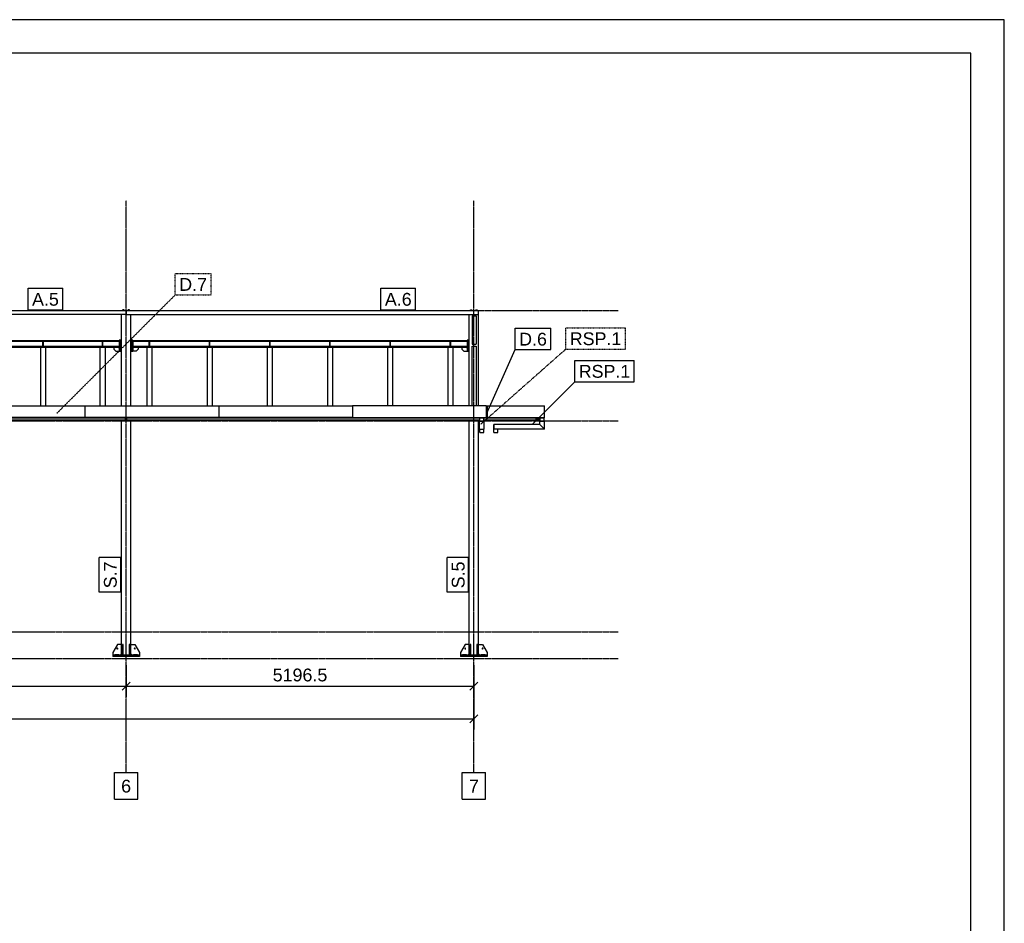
# Model space of a CAD drawing. Header units: millimetres. Extents: x 0 to 75000, y 0 to 29700.
# Tile 30 of 30: x 60290 to 75000, y 16206 to 29700. Entities that reach past the tile are written whole.
import ezdxf

# ---------------------------------------------------------------- set-up
doc = ezdxf.new("R2010")
doc.units = ezdxf.units.MM
doc.linetypes.add('DXK_LINE_DOT2', pattern=[3.9198, 1.9599, -1.9599])
doc.linetypes.add('DXK_LINE_DOT3', pattern=[5.9187, 2.979, -0.9799, 0.9799, -0.9799])
for name, color, linetype in [('TS_FORMATKA', 7, 'Continuous'), ('TS_INNE_OBIEKTY', 7, 'Continuous'), ('TS_LINIE_WIDOCZNE', 7, 'Continuous'), ('TS_OPISY', 7, 'Continuous'), ('TS_OPISY_LINIE', 7, 'Continuous'), ('TS_OPISY_RAMKA', 7, 'Continuous'), ('TS_WYMIARY', 7, 'Continuous'), ('TS_WYMIARY_TEKST', 7, 'Continuous')]:
    doc.layers.add(name, color=color, linetype=linetype)
doc.styles.add('Arial', font='ARIAL.TTF', dxfattribs={"height": 0.2})

# ---------------------------------------------------------------- blocks, each defined once
blk = doc.blocks.new('Unknown-305655500-1289')
at = {"layer": 'TS_FORMATKA', "color": 7, "linetype": 'Continuous'}
for p, q in [((75000, 29700), (0, 29700)), ((75000, 29700), (74500, 29700)), ((75000, 0), (75000, 29700)), ((74500, 29200), (500, 29200)), ((74500, 500), (74500, 29200))]:
    blk.add_line(p, q, dxfattribs=at)
blk = doc.blocks.new('Part-305655500-3039 - 2634')
at = {"layer": 'TS_LINIE_WIDOCZNE', "color": 1, "linetype": 'Continuous'}
for p, q in [((66974, 24906), (61982, 24906)), ((61982, 24898), (61982, 24906)), ((61982, 24898), (66974, 24898)), ((66974, 24898), (66974, 24906)), ((66974, 24818), (61982, 24818)), ((61982, 24810), (61982, 24818)), ((61982, 24810), (66974, 24810)), ((66974, 24810), (66974, 24818))]:
    blk.add_line(p, q, dxfattribs=at)
blk = doc.blocks.new('Part-305655500-3037 - 2634')
at = {"layer": 'TS_LINIE_WIDOCZNE', "color": 1, "linetype": 'Continuous'}
for p, q in [((61888, 23724), (61888, 23757)), ((61888, 23724), (67166, 23724)), ((67226, 23724), (68006, 23724)), ((67263, 23824), (67263, 23824)), ((67266, 23824), (67270, 23824)), ((68006, 23724), (68006, 23757))]:
    blk.add_line(p, q, dxfattribs=at)
blk = doc.blocks.new('Part-305655500-3055 - 2634')
at = {"layer": 'TS_LINIE_WIDOCZNE', "color": 1, "linetype": 'Continuous'}
for p, q in [((61880, 23724), (61880, 23757)), ((61888, 23724), (61880, 23724)), ((61888, 23757), (61888, 23724))]:
    blk.add_line(p, q, dxfattribs=at)
blk = doc.blocks.new('Part-305655500-3474 - 2634')
at = {"layer": 'TS_LINIE_WIDOCZNE', "color": 1, "linetype": 'Continuous'}
for p, q in [((68131, 23760), (68131, 23935)), ((68130, 23758), (68128, 23757)), ((68128, 23757), (68128, 23757)), ((68131, 23760), (68130, 23758))]:
    blk.add_line(p, q, dxfattribs=at)
blk = doc.blocks.new('Part-305655500-3582 - 2634')
at = {"layer": 'TS_LINIE_WIDOCZNE', "color": 1, "linetype": 'Continuous'}
for p, q in [((64931, 24897), (64925, 24897)), ((64925, 24819), (64925, 24897)), ((64931, 24819), (64931, 24897)), ((64931, 24819), (64925, 24819))]:
    blk.add_line(p, q, dxfattribs=at)
blk = doc.blocks.new('Part-305655500-2820 - 2634')
at = {"layer": 'TS_LINIE_WIDOCZNE', "color": 1, "linetype": 'Continuous'}
for p, q in [((67146, 20229), (67146, 20369)), ((67146, 20369), (67206, 20369)), ((67206, 20369), (67276, 20249)), ((67166, 20209), (67146, 20229)), ((67276, 20249), (67276, 20209))]:
    blk.add_line(p, q, dxfattribs=at)
blk = doc.blocks.new('Part-305655500-2816 - 2634')
at = {"layer": 'TS_LINIE_WIDOCZNE', "color": 1, "linetype": 'Continuous'}
for p, q in [((67032, 20369), (67020, 20369)), ((67020, 20369), (67020, 20209)), ((67032, 20209), (67032, 20369)), ((67020, 20249), (67032, 20249))]:
    blk.add_line(p, q, dxfattribs=at)
blk = doc.blocks.new('Part-305655500-3391 - 2634')
at = {"layer": 'TS_LINIE_WIDOCZNE', "color": 1, "linetype": 'Continuous'}
for p, q in [((68006, 23757), (68006, 23724)), ((68006, 23724), (68056, 23724)), ((68009, 23727), (68009, 23757)), ((68053, 23727), (68009, 23727)), ((68053, 23727), (68053, 23757)), ((68056, 23724), (68056, 23757))]:
    blk.add_line(p, q, dxfattribs=at)
blk = doc.blocks.new('Part-305655500-3940 - 2634')
at = {"layer": 'TS_LINIE_WIDOCZNE', "color": 1, "linetype": 'Continuous'}
for p, q in [((64676, 23718), (64676, 23724)), ((64846, 23718), (64676, 23718)), ((64846, 23724), (64846, 23718))]:
    blk.add_line(p, q, dxfattribs=at)
blk = doc.blocks.new('Bolt-305655500-2832 - 2634')
at = {"layer": 'TS_INNE_OBIEKTY', "color": 1, "linetype": 'Continuous'}
for start, end in [(90, 270), (90, 270), (270, 90), (270, 90)]:
    blk.add_arc((67206, 20309), 7, start, end, dxfattribs=at)
blk = doc.blocks.new('Part-305655500-3948 - 2634')
at = {"layer": 'TS_LINIE_WIDOCZNE', "color": 1, "linetype": 'Continuous'}
for p, q in [((62336, 23718), (62336, 23724)), ((62506, 23718), (62336, 23718)), ((62506, 23724), (62506, 23718))]:
    blk.add_line(p, q, dxfattribs=at)
blk = doc.blocks.new('Part-305655500-2754 - 2634')
at = {"layer": 'TS_LINIE_WIDOCZNE', "color": 1, "linetype": 'Continuous'}
for p, q in [((61810, 24916), (61810, 25299)), ((61950, 24916), (61950, 25299)), ((61810, 23935), (61810, 24744)), ((61950, 23935), (61950, 24744)), ((61810, 20209), (61810, 23714)), ((61950, 20209), (61950, 23714))]:
    blk.add_line(p, q, dxfattribs=at)
blk = doc.blocks.new('Part-305655500-2756 - 2634')
at = {"layer": 'TS_LINIE_WIDOCZNE', "color": 1, "linetype": 'Continuous'}
for p, q in [((62080, 20209), (61680, 20209)), ((61680, 20209), (61680, 20189)), ((62080, 20189), (61680, 20189)), ((62080, 20209), (62080, 20189))]:
    blk.add_line(p, q, dxfattribs=at)
blk = doc.blocks.new('Part-305655500-2757 - 2634')
at = {"layer": 'TS_LINIE_WIDOCZNE', "color": 1, "linetype": 'Continuous'}
for p, q in [((61936, 20369), (61924, 20369)), ((61924, 20369), (61924, 20209)), ((61936, 20209), (61936, 20369)), ((61924, 20249), (61936, 20249))]:
    blk.add_line(p, q, dxfattribs=at)
blk = doc.blocks.new('Part-305655500-2758 - 2634')
at = {"layer": 'TS_LINIE_WIDOCZNE', "color": 1, "linetype": 'Continuous'}
for p, q in [((61836, 20369), (61824, 20369)), ((61824, 20369), (61824, 20209)), ((61836, 20209), (61836, 20369)), ((61824, 20249), (61836, 20249))]:
    blk.add_line(p, q, dxfattribs=at)
blk = doc.blocks.new('Part-305655500-3924 - 2634')
at = {"layer": 'TS_LINIE_WIDOCZNE', "color": 1, "linetype": 'Continuous'}
for p, q in [((67048, 24823), (67108, 24823)), ((67048, 23935), (67048, 24823)), ((67108, 24823), (67108, 23935))]:
    blk.add_line(p, q, dxfattribs=at)
blk = doc.blocks.new('Part-305655500-2762 - 2634')
at = {"layer": 'TS_LINIE_WIDOCZNE', "color": 1, "linetype": 'Continuous'}
for p, q in [((61950, 20229), (61950, 20369)), ((61950, 20369), (62010, 20369)), ((62010, 20369), (62080, 20249)), ((61970, 20209), (61950, 20229)), ((62080, 20249), (62080, 20209))]:
    blk.add_line(p, q, dxfattribs=at)
blk = doc.blocks.new('Part-305655500-2892 - 2634')
at = {"layer": 'TS_LINIE_WIDOCZNE', "color": 1, "linetype": 'Continuous'}
for p, q in [((61778, 24906), (56840, 24906)), ((56840, 24898), (56840, 24906)), ((56840, 24898), (61778, 24898)), ((61778, 24898), (61778, 24906)), ((61778, 24818), (56840, 24818)), ((56840, 24810), (56840, 24818)), ((56840, 24810), (61778, 24810)), ((61778, 24810), (61778, 24818))]:
    blk.add_line(p, q, dxfattribs=at)
blk = doc.blocks.new('Part-305655500-2763 - 2634')
at = {"layer": 'TS_LINIE_WIDOCZNE', "color": 1, "linetype": 'Continuous'}
for p, q in [((61750, 20369), (61680, 20249)), ((61810, 20369), (61750, 20369)), ((61810, 20229), (61810, 20369)), ((61680, 20249), (61680, 20209)), ((61790, 20209), (61810, 20229))]:
    blk.add_line(p, q, dxfattribs=at)
blk = doc.blocks.new('Part-305655500-2765 - 2634')
at = {"layer": 'TS_LINIE_WIDOCZNE', "color": 1, "linetype": 'Continuous'}
for p, q in [((61990, 20221), (62050, 20221)), ((61990, 20209), (61990, 20221)), ((62050, 20221), (62050, 20209))]:
    blk.add_line(p, q, dxfattribs=at)
blk = doc.blocks.new('Part-305655500-3932 - 2634')
at = {"layer": 'TS_LINIE_WIDOCZNE', "color": 1, "linetype": 'Continuous'}
for p, q in [((67011, 23724), (67011, 23718)), ((67011, 23718), (67166, 23718))]:
    blk.add_line(p, q, dxfattribs=at)
blk = doc.blocks.new('Part-305655500-2767 - 2634')
at = {"layer": 'TS_LINIE_WIDOCZNE', "color": 1, "linetype": 'Continuous'}
for p, q in [((61710, 20221), (61770, 20221)), ((61710, 20209), (61710, 20221)), ((61770, 20221), (61770, 20209))]:
    blk.add_line(p, q, dxfattribs=at)
blk = doc.blocks.new('Part-305655500-2890 - 2634')
at = {"layer": 'TS_LINIE_WIDOCZNE', "color": 1, "linetype": 'Continuous'}
for p, q in [((56746, 23757), (56746, 23724)), ((56746, 23724), (61872, 23724)), ((61872, 23724), (61872, 23757))]:
    blk.add_line(p, q, dxfattribs=at)
blk = doc.blocks.new('Bolt-305655500-2774 - 2634')
at = {"layer": 'TS_INNE_OBIEKTY', "color": 1, "linetype": 'Continuous'}
for start, end in [(90, 270), (90, 270), (270, 90), (270, 90)]:
    blk.add_arc((62010, 20309), 7, start, end, dxfattribs=at)
blk = doc.blocks.new('Bolt-305655500-2777 - 2634')
at = {"layer": 'TS_INNE_OBIEKTY', "color": 1, "linetype": 'Continuous'}
for start, end in [(108, 288), (108, 288), (288, 108), (288, 108)]:
    blk.add_arc((61750, 20309), 7, start, end, dxfattribs=at)
blk = doc.blocks.new('Part-305655500-3721 - 2634')
at = {"layer": 'TS_LINIE_WIDOCZNE', "color": 1, "linetype": 'Continuous'}
for p, q in [((61875, 25355), (61885, 25355)), ((61875, 25349), (61885, 25349))]:
    blk.add_line(p, q, dxfattribs=at)
blk = doc.blocks.new('Part-305655500-2846 - 2634')
at = {"layer": 'TS_LINIE_WIDOCZNE', "color": 1, "linetype": 'Continuous'}
for p, q in [((61885, 25299), (61885, 25359)), ((61885, 25359), (67146, 25359)), ((67146, 25299), (67146, 25359)), ((61885, 25299), (67146, 25299))]:
    blk.add_line(p, q, dxfattribs=at)
blk = doc.blocks.new('GridLine-305655500-4116 - 2634')
at = {"layer": 'TS_INNE_OBIEKTY', "color": 4, "linetype": 'DXK_LINE_DOT3'}
blk.add_line((35703, 20559), (69231, 20559), dxfattribs=at)
blk = doc.blocks.new('GridLine-305655500-4115 - 2634')
at = {"layer": 'TS_INNE_OBIEKTY', "color": 4, "linetype": 'DXK_LINE_DOT3'}
blk.add_line((35703, 20159), (69231, 20159), dxfattribs=at)
blk = doc.blocks.new('Part-305655500-2812 - 2634')
at = {"layer": 'TS_LINIE_WIDOCZNE', "color": 1, "linetype": 'Continuous'}
for p, q in [((67006, 24916), (67006, 25299)), ((67146, 23935), (67146, 25299)), ((67006, 23935), (67006, 24744)), ((67006, 20209), (67006, 23714)), ((67146, 20209), (67146, 23718))]:
    blk.add_line(p, q, dxfattribs=at)
blk = doc.blocks.new('Part-305655500-2814 - 2634')
at = {"layer": 'TS_LINIE_WIDOCZNE', "color": 1, "linetype": 'Continuous'}
for p, q in [((67276, 20209), (66876, 20209)), ((66876, 20209), (66876, 20189)), ((67276, 20189), (66876, 20189)), ((67276, 20209), (67276, 20189))]:
    blk.add_line(p, q, dxfattribs=at)
blk = doc.blocks.new('Part-305655500-2815 - 2634')
at = {"layer": 'TS_LINIE_WIDOCZNE', "color": 1, "linetype": 'Continuous'}
for p, q in [((67132, 20369), (67120, 20369)), ((67120, 20369), (67120, 20209)), ((67132, 20209), (67132, 20369)), ((67120, 20249), (67132, 20249))]:
    blk.add_line(p, q, dxfattribs=at)
blk = doc.blocks.new('Part-305655500-2821 - 2634')
at = {"layer": 'TS_LINIE_WIDOCZNE', "color": 1, "linetype": 'Continuous'}
for p, q in [((66946, 20369), (66876, 20249)), ((67006, 20369), (66946, 20369)), ((67006, 20229), (67006, 20369)), ((66876, 20249), (66876, 20209)), ((66986, 20209), (67006, 20229))]:
    blk.add_line(p, q, dxfattribs=at)
blk = doc.blocks.new('Part-305655500-2823 - 2634')
at = {"layer": 'TS_LINIE_WIDOCZNE', "color": 1, "linetype": 'Continuous'}
for p, q in [((67186, 20221), (67246, 20221)), ((67186, 20209), (67186, 20221)), ((67246, 20221), (67246, 20209))]:
    blk.add_line(p, q, dxfattribs=at)
blk = doc.blocks.new('Part-305655500-2825 - 2634')
at = {"layer": 'TS_LINIE_WIDOCZNE', "color": 1, "linetype": 'Continuous'}
for p, q in [((66906, 20221), (66966, 20221)), ((66906, 20209), (66906, 20221)), ((66966, 20221), (66966, 20209))]:
    blk.add_line(p, q, dxfattribs=at)
blk = doc.blocks.new('Bolt-305655500-2835 - 2634')
at = {"layer": 'TS_INNE_OBIEKTY', "color": 1, "linetype": 'Continuous'}
for start, end in [(108, 288), (108, 288), (288, 108), (288, 108)]:
    blk.add_arc((66946, 20309), 7, start, end, dxfattribs=at)
blk = doc.blocks.new('Part-305655500-2845 - 2634')
at = {"layer": 'TS_LINIE_WIDOCZNE', "color": 1, "linetype": 'Continuous'}
for p, q in [((56743, 25299), (56743, 25359)), ((56743, 25359), (61875, 25359)), ((61875, 25359), (61875, 25299)), ((61875, 25299), (56743, 25299))]:
    blk.add_line(p, q, dxfattribs=at)
blk = doc.blocks.new('Bolt-305655500-3622 - 2634')
at = {"layer": 'TS_INNE_OBIEKTY', "color": 1, "linetype": 'Continuous'}
for p, q in [((61982, 24802), (61985, 24802)), ((61985, 24802), (61985, 24798)), ((61985, 24799), (61985, 24799))]:
    blk.add_line(p, q, dxfattribs=at)
blk = doc.blocks.new('Part-305655500-2927 - 2634')
at = {"layer": 'TS_LINIE_WIDOCZNE', "color": 1, "linetype": 'Continuous'}
for p, q in [((61495, 24810), (61565, 24810)), ((61495, 23935), (61495, 24810)), ((61565, 24810), (61565, 23935))]:
    blk.add_line(p, q, dxfattribs=at)
blk = doc.blocks.new('Part-305655500-3614 - 2634')
at = {"layer": 'TS_LINIE_WIDOCZNE', "color": 1, "linetype": 'Continuous'}
for p, q in [((61794, 24916), (61778, 24916)), ((61778, 24916), (61778, 24744)), ((61794, 24916), (61794, 24744)), ((61794, 24744), (61778, 24744))]:
    blk.add_line(p, q, dxfattribs=at)
blk = doc.blocks.new('Part-305655500-4016 - 2634')
at = {"layer": 'TS_LINIE_WIDOCZNE', "color": 1, "linetype": 'Continuous'}
for p, q in [((59263, 23935), (59263, 23757)), ((59263, 23935), (61263, 23935)), ((61263, 23935), (61263, 23757)), ((61263, 23760), (59263, 23760)), ((59263, 23757), (61263, 23757))]:
    blk.add_line(p, q, dxfattribs=at)
blk = doc.blocks.new('Part-305655500-3612 - 2634')
at = {"layer": 'TS_LINIE_WIDOCZNE', "color": 1, "linetype": 'Continuous'}
for p, q in [((61966, 24916), (61950, 24916)), ((61950, 24744), (61950, 24916)), ((61966, 24744), (61966, 24916)), ((61966, 24744), (61950, 24744))]:
    blk.add_line(p, q, dxfattribs=at)
blk = doc.blocks.new('Bolt-305655500-3640 - 2634')
at = {"layer": 'TS_INNE_OBIEKTY', "color": 1, "linetype": 'Continuous'}
for p, q in [((66971, 24802), (66971, 24798)), ((66971, 24802), (66974, 24802)), ((66971, 24799), (66971, 24799))]:
    blk.add_line(p, q, dxfattribs=at)
blk = doc.blocks.new('Part-305655500-2999 - 2634')
at = {"layer": 'TS_LINIE_WIDOCZNE', "color": 1, "linetype": 'Continuous'}
for p, q in [((60606, 24810), (60676, 24810)), ((60606, 23935), (60606, 24810)), ((60676, 24810), (60676, 23935))]:
    blk.add_line(p, q, dxfattribs=at)
blk = doc.blocks.new('Part-305655500-3588 - 2634')
at = {"layer": 'TS_LINIE_WIDOCZNE', "color": 1, "linetype": 'Continuous'}
for p, q in [((66729, 24897), (66723, 24897)), ((66723, 24819), (66723, 24897)), ((66729, 24819), (66729, 24897)), ((66729, 24819), (66723, 24819))]:
    blk.add_line(p, q, dxfattribs=at)
blk = doc.blocks.new('Part-305655500-3676 - 2634')
at = {"layer": 'TS_LINIE_WIDOCZNE', "color": 1, "linetype": 'Continuous'}
for p, q in [((61698, 24810), (61698, 24780)), ((61698, 24780), (61728, 24750)), ((61728, 24750), (61778, 24750)), ((61778, 24795), (61763, 24810))]:
    blk.add_line(p, q, dxfattribs=at)
blk = doc.blocks.new('Part-305655500-3041 - 2634')
at = {"layer": 'TS_LINIE_WIDOCZNE', "color": 1, "linetype": 'Continuous'}
for p, q in [((62195, 24810), (62265, 24810)), ((62195, 23935), (62195, 24810)), ((62265, 24810), (62265, 23935))]:
    blk.add_line(p, q, dxfattribs=at)
blk = doc.blocks.new('Part-305655500-3044 - 2634')
at = {"layer": 'TS_LINIE_WIDOCZNE', "color": 1, "linetype": 'Continuous'}
for p, q in [((66691, 24810), (66761, 24810)), ((66691, 23935), (66691, 24810)), ((66761, 24810), (66761, 23935))]:
    blk.add_line(p, q, dxfattribs=at)
blk = doc.blocks.new('Part-305655500-3046 - 2634')
at = {"layer": 'TS_LINIE_WIDOCZNE', "color": 1, "linetype": 'Continuous'}
for p, q in [((63094, 24810), (63164, 24810)), ((63094, 23935), (63094, 24810)), ((63164, 24810), (63164, 23935))]:
    blk.add_line(p, q, dxfattribs=at)
blk = doc.blocks.new('Part-305655500-3048 - 2634')
at = {"layer": 'TS_LINIE_WIDOCZNE', "color": 1, "linetype": 'Continuous'}
for p, q in [((63993, 24810), (64063, 24810)), ((63993, 23935), (63993, 24810)), ((64063, 24810), (64063, 23935))]:
    blk.add_line(p, q, dxfattribs=at)
blk = doc.blocks.new('Part-305655500-3050 - 2634')
at = {"layer": 'TS_LINIE_WIDOCZNE', "color": 1, "linetype": 'Continuous'}
for p, q in [((64893, 24810), (64963, 24810)), ((64893, 23935), (64893, 24810)), ((64963, 24810), (64963, 23935))]:
    blk.add_line(p, q, dxfattribs=at)
blk = doc.blocks.new('Part-305655500-3052 - 2634')
at = {"layer": 'TS_LINIE_WIDOCZNE', "color": 1, "linetype": 'Continuous'}
for p, q in [((65792, 24810), (65862, 24810)), ((65792, 23935), (65792, 24810)), ((65862, 24810), (65862, 23935))]:
    blk.add_line(p, q, dxfattribs=at)
blk = doc.blocks.new('Part-305655500-3054 - 2634')
at = {"layer": 'TS_LINIE_WIDOCZNE', "color": 1, "linetype": 'Continuous'}
for p, q in [((61872, 23724), (61872, 23757)), ((61880, 23724), (61872, 23724)), ((61880, 23757), (61880, 23724))]:
    blk.add_line(p, q, dxfattribs=at)
blk = doc.blocks.new('Part-305655500-3925 - 2634')
at = {"layer": 'TS_LINIE_WIDOCZNE', "color": 1, "linetype": 'Continuous'}
for p, q in [((67048, 25279), (67108, 25279)), ((67048, 25279), (67048, 24853)), ((67108, 25279), (67108, 24853)), ((67048, 24853), (67108, 24853))]:
    blk.add_line(p, q, dxfattribs=at)
blk = doc.blocks.new('Part-305655500-3672 - 2634')
at = {"layer": 'TS_LINIE_WIDOCZNE', "color": 1, "linetype": 'Continuous'}
for p, q in [((66894, 24810), (66894, 24780)), ((66894, 24780), (66924, 24750)), ((66924, 24750), (66974, 24750)), ((66974, 24795), (66959, 24810))]:
    blk.add_line(p, q, dxfattribs=at)
blk = doc.blocks.new('Bolt-305655500-3617 - 2634')
at = {"layer": 'TS_INNE_OBIEKTY', "color": 1, "linetype": 'Continuous'}
for p, q in [((61774, 24799), (61775, 24799)), ((61775, 24802), (61775, 24798)), ((61775, 24802), (61778, 24802))]:
    blk.add_line(p, q, dxfattribs=at)
blk = doc.blocks.new('Bolt-305655500-3417 - 2634')
at = {"layer": 'TS_INNE_OBIEKTY', "color": 1, "linetype": 'Continuous'}
for start, end in [(18, 198), (18, 198), (198, 18), (198, 18)]:
    blk.add_arc((68046, 23735), 7, start, end, dxfattribs=at)
blk = doc.blocks.new('Part-305655500-3469 - 2634')
at = {"layer": 'TS_LINIE_WIDOCZNE', "color": 1, "linetype": 'Continuous'}
for p, q in [((61263, 23935), (61263, 23757)), ((61263, 23935), (63263, 23935)), ((63263, 23935), (63263, 23757)), ((63263, 23760), (61263, 23760)), ((61263, 23757), (63263, 23757))]:
    blk.add_line(p, q, dxfattribs=at)
blk = doc.blocks.new('Part-305655500-3470 - 2634')
at = {"layer": 'TS_LINIE_WIDOCZNE', "color": 1, "linetype": 'Continuous'}
for p, q in [((68061, 23657), (67376, 23657)), ((67376, 23587), (67376, 23657)), ((68131, 23587), (67376, 23587)), ((68131, 23587), (68061, 23657))]:
    blk.add_line(p, q, dxfattribs=at)
blk = doc.blocks.new('Part-305655500-3471 - 2634')
at = {"layer": 'TS_LINIE_WIDOCZNE', "color": 1, "linetype": 'Continuous'}
blk.add_line((67161, 23587), (67231, 23587), dxfattribs=at)
blk = doc.blocks.new('Part-305655500-3472 - 2634')
at = {"layer": 'TS_LINIE_WIDOCZNE', "color": 1, "linetype": 'Continuous'}
for p, q in [((65263, 23935), (65263, 23757)), ((67263, 23935), (65263, 23935)), ((67263, 23757), (67263, 23935)), ((65263, 23760), (67263, 23760)), ((65263, 23757), (67263, 23757))]:
    blk.add_line(p, q, dxfattribs=at)
blk = doc.blocks.new('Part-305655500-3473 - 2634')
at = {"layer": 'TS_LINIE_WIDOCZNE', "color": 1, "linetype": 'Continuous'}
for p, q in [((67273, 23935), (67273, 23757)), ((67273, 23935), (68131, 23935)), ((67273, 23760), (68131, 23760)), ((67273, 23757), (68128, 23757))]:
    blk.add_line(p, q, dxfattribs=at)
blk = doc.blocks.new('Part-305655500-3477 - 2634')
at = {"layer": 'TS_LINIE_WIDOCZNE', "color": 1, "linetype": 'Continuous'}
for p, q in [((63263, 23935), (63263, 23757)), ((63263, 23935), (65263, 23935)), ((65263, 23935), (65263, 23757)), ((65263, 23760), (63263, 23760)), ((63263, 23757), (65263, 23757))]:
    blk.add_line(p, q, dxfattribs=at)
blk = doc.blocks.new('Part-305655500-3478 - 2634')
at = {"layer": 'TS_LINIE_WIDOCZNE', "color": 1, "linetype": 'Continuous'}
for p, q in [((68066, 23707), (68066, 23757)), ((68126, 23707), (68126, 23757))]:
    blk.add_line(p, q, dxfattribs=at)
blk = doc.blocks.new('Part-305655500-3479 - 2634')
at = {"layer": 'TS_LINIE_WIDOCZNE', "color": 1, "linetype": 'Continuous'}
for p, q in [((67270, 23857), (67270, 23757)), ((67270, 23857), (67273, 23857)), ((67270, 23757), (67273, 23757)), ((67273, 23757), (67273, 23757))]:
    blk.add_line(p, q, dxfattribs=at)
blk = doc.blocks.new('Part-305655500-3480 - 2634')
at = {"layer": 'TS_LINIE_WIDOCZNE', "color": 1, "linetype": 'Continuous'}
for p, q in [((67263, 23872), (67264, 23876)), ((67263, 23757), (67263, 23872)), ((67264, 23876), (67268, 23877)), ((67267, 23873), (67266, 23872)), ((67266, 23872), (67266, 23757)), ((67268, 23874), (67267, 23873)), ((67268, 23877), (67273, 23877)), ((67268, 23874), (67273, 23874)), ((67266, 23757), (67263, 23757))]:
    blk.add_line(p, q, dxfattribs=at)
blk = doc.blocks.new('Part-305655500-3637 - 2634')
at = {"layer": 'TS_LINIE_WIDOCZNE', "color": 1, "linetype": 'Continuous'}
for p, q in [((66990, 24916), (66974, 24916)), ((66974, 24916), (66974, 24744)), ((66990, 24916), (66990, 24744)), ((66990, 24744), (66974, 24744))]:
    blk.add_line(p, q, dxfattribs=at)
blk = doc.blocks.new('Part-305655500-3494 - 2634')
at = {"layer": 'TS_LINIE_WIDOCZNE', "color": 1, "linetype": 'Continuous'}
for p, q in [((68061, 23657), (68061, 23707)), ((68061, 23707), (68131, 23707)), ((68131, 23587), (68131, 23707)), ((68061, 23657), (68131, 23587))]:
    blk.add_line(p, q, dxfattribs=at)
blk = doc.blocks.new('Part-305655500-3495 - 2634')
at = {"layer": 'TS_LINIE_WIDOCZNE', "color": 1, "linetype": 'Continuous'}
for p, q in [((67376, 23537), (67376, 23587)), ((67376, 23537), (67436, 23537)), ((67436, 23537), (67436, 23587))]:
    blk.add_line(p, q, dxfattribs=at)
blk = doc.blocks.new('Part-305655500-3496 - 2634')
at = {"layer": 'TS_LINIE_WIDOCZNE', "color": 1, "linetype": 'Continuous'}
for p, q in [((67166, 23707), (67166, 23757)), ((67226, 23707), (67226, 23757))]:
    blk.add_line(p, q, dxfattribs=at)
blk = doc.blocks.new('Part-305655500-3641 - 2634')
at = {"layer": 'TS_LINIE_WIDOCZNE', "color": 1, "linetype": 'Continuous'}
for p, q in [((61950, 23714), (61950, 23724)), ((61966, 23714), (61950, 23714)), ((61966, 23724), (61966, 23714))]:
    blk.add_line(p, q, dxfattribs=at)
blk = doc.blocks.new('Part-305655500-3497 - 2634')
at = {"layer": 'TS_LINIE_WIDOCZNE', "color": 1, "linetype": 'Continuous'}
for p, q in [((67161, 23587), (67161, 23707)), ((67161, 23707), (67231, 23707)), ((67231, 23587), (67231, 23707)), ((67161, 23587), (67231, 23587))]:
    blk.add_line(p, q, dxfattribs=at)
blk = doc.blocks.new('Part-305655500-3498 - 2634')
at = {"layer": 'TS_LINIE_WIDOCZNE', "color": 1, "linetype": 'Continuous'}
for p, q in [((67166, 23537), (67166, 23587)), ((67166, 23537), (67226, 23537)), ((67226, 23537), (67226, 23587))]:
    blk.add_line(p, q, dxfattribs=at)
blk = doc.blocks.new('Part-305655500-3500 - 2634')
at = {"layer": 'TS_LINIE_WIDOCZNE', "color": 1, "linetype": 'Continuous'}
for p, q in [((67376, 23657), (67373, 23657)), ((67373, 23657), (67373, 23587)), ((67376, 23587), (67373, 23587)), ((67376, 23657), (67376, 23587))]:
    blk.add_line(p, q, dxfattribs=at)
blk = doc.blocks.new('Part-305655500-3585 - 2634')
at = {"layer": 'TS_LINIE_WIDOCZNE', "color": 1, "linetype": 'Continuous'}
for p, q in [((65830, 24897), (65824, 24897)), ((65824, 24819), (65824, 24897)), ((65830, 24819), (65830, 24897)), ((65830, 24819), (65824, 24819))]:
    blk.add_line(p, q, dxfattribs=at)
blk = doc.blocks.new('GridLine-305655500-4114 - 2634')
at = {"layer": 'TS_INNE_OBIEKTY', "color": 4, "linetype": 'DXK_LINE_DOT3'}
blk.add_line((67076, 18459), (67076, 26999), dxfattribs=at)
at = {"layer": 'TS_INNE_OBIEKTY', "color": 4, "linetype": 'Continuous'}
for p, q in [((66902, 18459), (67250, 18459)), ((66902, 18059), (66902, 18459)), ((67250, 18059), (67250, 18459)), ((66902, 18059), (67250, 18059))]:
    blk.add_line(p, q, dxfattribs=at)
at = {"layer": 'TS_INNE_OBIEKTY', "color": 2, "linetype": 'Continuous', "style": 'Arial'}
blk.add_text('7', height=191, dxfattribs=at).set_placement((67002, 18159))
blk = doc.blocks.new('Part-305655500-3567 - 2634')
at = {"layer": 'TS_LINIE_WIDOCZNE', "color": 1, "linetype": 'Continuous'}
for p, q in [((60644, 24897), (60638, 24897)), ((60638, 24819), (60638, 24897)), ((60644, 24819), (60644, 24897)), ((60644, 24819), (60638, 24819))]:
    blk.add_line(p, q, dxfattribs=at)
blk = doc.blocks.new('Part-305655500-3649 - 2634')
at = {"layer": 'TS_LINIE_WIDOCZNE', "color": 1, "linetype": 'Continuous'}
for p, q in [((61778, 23714), (61778, 23724)), ((61794, 23714), (61778, 23714)), ((61794, 23724), (61794, 23714))]:
    blk.add_line(p, q, dxfattribs=at)
blk = doc.blocks.new('Part-305655500-3570 - 2634')
at = {"layer": 'TS_LINIE_WIDOCZNE', "color": 1, "linetype": 'Continuous'}
for p, q in [((61533, 24897), (61527, 24897)), ((61527, 24819), (61527, 24897)), ((61533, 24819), (61533, 24897)), ((61533, 24819), (61527, 24819))]:
    blk.add_line(p, q, dxfattribs=at)
blk = doc.blocks.new('Part-305655500-3653 - 2634')
at = {"layer": 'TS_LINIE_WIDOCZNE', "color": 1, "linetype": 'Continuous'}
for p, q in [((66990, 23714), (66990, 23724)), ((67006, 23714), (66990, 23714)), ((67006, 23724), (67006, 23714))]:
    blk.add_line(p, q, dxfattribs=at)
blk = doc.blocks.new('Part-305655500-3573 - 2634')
at = {"layer": 'TS_LINIE_WIDOCZNE', "color": 1, "linetype": 'Continuous'}
for p, q in [((62233, 24897), (62227, 24897)), ((62227, 24819), (62227, 24897)), ((62233, 24819), (62233, 24897)), ((62233, 24819), (62227, 24819))]:
    blk.add_line(p, q, dxfattribs=at)
blk = doc.blocks.new('Part-305655500-3576 - 2634')
at = {"layer": 'TS_LINIE_WIDOCZNE', "color": 1, "linetype": 'Continuous'}
for p, q in [((63132, 24897), (63126, 24897)), ((63126, 24819), (63126, 24897)), ((63132, 24819), (63132, 24897)), ((63132, 24819), (63126, 24819))]:
    blk.add_line(p, q, dxfattribs=at)
blk = doc.blocks.new('Part-305655500-3579 - 2634')
at = {"layer": 'TS_LINIE_WIDOCZNE', "color": 1, "linetype": 'Continuous'}
for p, q in [((64031, 24897), (64025, 24897)), ((64025, 24819), (64025, 24897)), ((64031, 24819), (64031, 24897)), ((64031, 24819), (64025, 24819))]:
    blk.add_line(p, q, dxfattribs=at)
blk = doc.blocks.new('Part-305655500-3611 - 2634')
at = {"layer": 'TS_LINIE_WIDOCZNE', "color": 1, "linetype": 'Continuous'}
for p, q in [((61810, 24916), (61794, 24916)), ((61794, 24744), (61794, 24916)), ((61810, 24744), (61810, 24916)), ((61810, 24744), (61794, 24744))]:
    blk.add_line(p, q, dxfattribs=at)
blk = doc.blocks.new('Part-305655500-3619 - 2634')
at = {"layer": 'TS_LINIE_WIDOCZNE', "color": 1, "linetype": 'Continuous'}
for p, q in [((61982, 24916), (61966, 24916)), ((61966, 24916), (61966, 24744)), ((61982, 24916), (61982, 24744)), ((61982, 24744), (61966, 24744))]:
    blk.add_line(p, q, dxfattribs=at)
blk = doc.blocks.new('Part-305655500-3635 - 2634')
at = {"layer": 'TS_LINIE_WIDOCZNE', "color": 1, "linetype": 'Continuous'}
for p, q in [((67006, 24916), (66990, 24916)), ((66990, 24744), (66990, 24916)), ((67006, 24744), (67006, 24916)), ((67006, 24744), (66990, 24744))]:
    blk.add_line(p, q, dxfattribs=at)
blk = doc.blocks.new('Part-305655500-3643 - 2634')
at = {"layer": 'TS_LINIE_WIDOCZNE', "color": 1, "linetype": 'Continuous'}
for p, q in [((61966, 23714), (61966, 23724)), ((61982, 23714), (61966, 23714)), ((61982, 23724), (61982, 23714))]:
    blk.add_line(p, q, dxfattribs=at)
blk = doc.blocks.new('Part-305655500-3647 - 2634')
at = {"layer": 'TS_LINIE_WIDOCZNE', "color": 1, "linetype": 'Continuous'}
for p, q in [((61794, 23714), (61794, 23724)), ((61810, 23714), (61794, 23714)), ((61810, 23724), (61810, 23714))]:
    blk.add_line(p, q, dxfattribs=at)
blk = doc.blocks.new('Part-305655500-3655 - 2634')
at = {"layer": 'TS_LINIE_WIDOCZNE', "color": 1, "linetype": 'Continuous'}
for p, q in [((66974, 23714), (66974, 23724)), ((66990, 23714), (66974, 23714)), ((66990, 23724), (66990, 23714))]:
    blk.add_line(p, q, dxfattribs=at)
blk = doc.blocks.new('Part-305655500-3682 - 2634')
at = {"layer": 'TS_LINIE_WIDOCZNE', "color": 1, "linetype": 'Continuous'}
for p, q in [((61982, 24795), (61997, 24810)), ((62032, 24750), (61982, 24750)), ((62062, 24780), (62032, 24750)), ((62062, 24810), (62062, 24780))]:
    blk.add_line(p, q, dxfattribs=at)
blk = doc.blocks.new('Part-305655500-3703 - 2634')
at = {"layer": 'TS_LINIE_WIDOCZNE', "color": 1, "linetype": 'Continuous'}
for p, q in [((66986, 25293), (66986, 25299)), ((67006, 25293), (66986, 25293))]:
    blk.add_line(p, q, dxfattribs=at)
blk = doc.blocks.new('Bolt-305655500-3706 - 2634')
at = {"layer": 'TS_INNE_OBIEKTY', "color": 1, "linetype": 'Continuous'}
for p, q in [((67048, 25361), (67024, 25361)), ((67024, 25359), (67024, 25361)), ((67026, 25361), (67026, 25369)), ((67026, 25369), (67047, 25369)), ((67031, 25361), (67031, 25369)), ((67041, 25361), (67041, 25369)), ((67047, 25361), (67047, 25369)), ((67048, 25359), (67048, 25361))]:
    blk.add_line(p, q, dxfattribs=at)
blk = doc.blocks.new('Bolt-305655500-3707 - 2634')
at = {"layer": 'TS_INNE_OBIEKTY', "color": 1, "linetype": 'Continuous'}
for p, q in [((67128, 25361), (67104, 25361)), ((67104, 25359), (67104, 25361)), ((67106, 25361), (67106, 25369)), ((67106, 25369), (67127, 25369)), ((67111, 25361), (67111, 25369)), ((67121, 25361), (67121, 25369)), ((67127, 25361), (67127, 25369)), ((67128, 25359), (67128, 25361))]:
    blk.add_line(p, q, dxfattribs=at)
blk = doc.blocks.new('Bolt-305655500-3722 - 2634')
at = {"layer": 'TS_INNE_OBIEKTY', "color": 1, "linetype": 'Continuous'}
for p, q in [((61932, 25361), (61908, 25361)), ((61908, 25359), (61908, 25361)), ((61909, 25361), (61909, 25369)), ((61930, 25369), (61909, 25369)), ((61915, 25361), (61915, 25369)), ((61925, 25361), (61925, 25369)), ((61930, 25361), (61930, 25369)), ((61932, 25359), (61932, 25361))]:
    blk.add_line(p, q, dxfattribs=at)
blk = doc.blocks.new('Bolt-305655500-3723 - 2634')
at = {"layer": 'TS_INNE_OBIEKTY', "color": 1, "linetype": 'Continuous'}
for p, q in [((61852, 25361), (61828, 25361)), ((61828, 25359), (61828, 25361)), ((61829, 25361), (61829, 25369)), ((61850, 25369), (61829, 25369)), ((61835, 25361), (61835, 25369)), ((61845, 25361), (61845, 25369)), ((61850, 25361), (61850, 25369)), ((61852, 25359), (61852, 25361))]:
    blk.add_line(p, q, dxfattribs=at)
blk = doc.blocks.new('Part-305655500-3927 - 2634')
at = {"layer": 'TS_LINIE_WIDOCZNE', "color": 1, "linetype": 'Continuous'}
for p, q in [((67491, 23718), (67491, 23724)), ((67491, 23724), (67491, 23718)), ((67491, 23718), (67596, 23718)), ((67596, 23718), (67596, 23724))]:
    blk.add_line(p, q, dxfattribs=at)
blk = doc.blocks.new('Part-305655500-3936 - 2634')
at = {"layer": 'TS_LINIE_WIDOCZNE', "color": 1, "linetype": 'Continuous'}
for p, q in [((65846, 23718), (65846, 23724)), ((66016, 23718), (65846, 23718)), ((66016, 23724), (66016, 23718))]:
    blk.add_line(p, q, dxfattribs=at)
blk = doc.blocks.new('Part-305655500-3944 - 2634')
at = {"layer": 'TS_LINIE_WIDOCZNE', "color": 1, "linetype": 'Continuous'}
for p, q in [((63506, 23718), (63506, 23724)), ((63676, 23718), (63506, 23718)), ((63676, 23724), (63676, 23718))]:
    blk.add_line(p, q, dxfattribs=at)
blk = doc.blocks.new('Part-305655500-3952 - 2634')
at = {"layer": 'TS_LINIE_WIDOCZNE', "color": 1, "linetype": 'Continuous'}
for p, q in [((61166, 23718), (61166, 23724)), ((61336, 23718), (61166, 23718)), ((61336, 23724), (61336, 23718))]:
    blk.add_line(p, q, dxfattribs=at)
blk = doc.blocks.new('GridLine-305655500-4113 - 2634')
at = {"layer": 'TS_INNE_OBIEKTY', "color": 4, "linetype": 'DXK_LINE_DOT3'}
blk.add_line((61880, 18459), (61880, 26999), dxfattribs=at)
at = {"layer": 'TS_INNE_OBIEKTY', "color": 4, "linetype": 'Continuous'}
for p, q in [((61706, 18459), (62054, 18459)), ((61706, 18059), (61706, 18459)), ((62054, 18059), (62054, 18459)), ((61706, 18059), (62054, 18059))]:
    blk.add_line(p, q, dxfattribs=at)
at = {"layer": 'TS_INNE_OBIEKTY', "color": 2, "linetype": 'Continuous', "style": 'Arial'}
blk.add_text('6', height=191, dxfattribs=at).set_placement((61806, 18159))
blk = doc.blocks.new('GridLine-305655500-4117 - 2634')
at = {"layer": 'TS_INNE_OBIEKTY', "color": 4, "linetype": 'DXK_LINE_DOT3'}
blk.add_line((35703, 23709), (69231, 23709), dxfattribs=at)
blk = doc.blocks.new('GridLine-305655500-4118 - 2634')
at = {"layer": 'TS_INNE_OBIEKTY', "color": 4, "linetype": 'DXK_LINE_DOT3'}
blk.add_line((35703, 25359), (69231, 25359), dxfattribs=at)
blk = doc.blocks.new('StraightDimension-305655500-4120 - 2634')
at = {"layer": 'TS_WYMIARY', "color": 174, "linetype": 'Continuous'}
for p, q in [((61880, 20059), (61880, 19589)), ((67076, 20059), (67076, 19589)), ((61940, 19809), (61820, 19689)), ((61880, 19749), (67076, 19749)), ((67016, 19689), (67136, 19809))]:
    blk.add_line(p, q, dxfattribs=at)
at = {"color": 0}
blk.add_wipeout([(64926, 19779), (64926, 20059), (64030, 20059), (64030, 19779)], dxfattribs=at).dxf.layer = 'TS_WYMIARY'
at = {"layer": 'TS_WYMIARY_TEKST', "color": 96, "style": 'Arial'}
blk.add_text('5196.5', height=191, dxfattribs=at).set_placement((64070, 19819))
blk = doc.blocks.new('StraightDimension-305655500-4121 - 2634')
at = {"layer": 'TS_WYMIARY', "color": 174, "linetype": 'Continuous'}
for p, q in [((56738, 20059), (56738, 19589)), ((61880, 20059), (61880, 19589)), ((56798, 19809), (56678, 19689)), ((56738, 19749), (61880, 19749)), ((61820, 19689), (61940, 19809))]:
    blk.add_line(p, q, dxfattribs=at)
at = {"color": 0}
blk.add_wipeout([(59757, 19779), (59757, 20059), (58861, 20059), (58861, 19779)], dxfattribs=at).dxf.layer = 'TS_WYMIARY'
at = {"layer": 'TS_WYMIARY_TEKST', "color": 96, "style": 'Arial'}
blk.add_text('5141.5', height=191, dxfattribs=at).set_placement((58901, 19819))
blk = doc.blocks.new('StraightDimension-305655500-4131 - 2634')
at = {"layer": 'TS_WYMIARY', "color": 174, "linetype": 'Continuous'}
for p, q in [((67076, 20059), (67076, 19099)), ((67016, 19199), (67136, 19319)), ((37263, 19259), (67076, 19259))]:
    blk.add_line(p, q, dxfattribs=at)
blk = doc.blocks.new('Mark-305655500-10074 - 2634')
blk.add_wipeout([(68167, 24834), (68167, 25034), (67752, 25034), (67752, 24834)]).dxf.layer = 'TS_OPISY_LINIE'
blk.add_wipeout([(68167, 24834), (68167, 25034), (67752, 25034), (67752, 24834)]).dxf.layer = 'TS_OPISY_LINIE'
at = {"layer": 'TS_OPISY_LINIE', "linetype": 'Continuous'}
blk.add_line((67268, 23823), (67692, 24774), dxfattribs=at)
at = {"layer": 'TS_OPISY_RAMKA', "linetype": 'Continuous'}
for p, q in [((67692, 25094), (68227, 25094)), ((67692, 24774), (67692, 25094)), ((68227, 24774), (68227, 25094)), ((67692, 24774), (68227, 24774))]:
    blk.add_line(p, q, dxfattribs=at)
at = {"layer": 'TS_OPISY', "style": 'Arial'}
blk.add_text('D.6', height=191, dxfattribs=at).set_placement((67752, 24834))
blk = doc.blocks.new('Mark-305655500-10058 - 2634')
blk.add_wipeout([(61740, 21609), (61540, 21609), (61540, 21209), (61740, 21209)]).dxf.layer = 'TS_OPISY_LINIE'
blk.add_wipeout([(61740, 21609), (61540, 21609), (61540, 21209), (61740, 21209)]).dxf.layer = 'TS_OPISY_LINIE'
at = {"layer": 'TS_OPISY_RAMKA', "linetype": 'Continuous'}
for p, q in [((61480, 21149), (61480, 21669)), ((61800, 21669), (61480, 21669)), ((61800, 21149), (61800, 21669)), ((61800, 21149), (61480, 21149))]:
    blk.add_line(p, q, dxfattribs=at)
at = {"layer": 'TS_OPISY', "style": 'Arial'}
blk.add_text('S.7', height=191, rotation=90.0002, dxfattribs=at).set_placement((61740, 21209))
blk = doc.blocks.new('Mark-305655500-10082 - 2634')
blk.add_wipeout([(69412, 24353), (69412, 24553), (68642, 24553), (68642, 24353)]).dxf.layer = 'TS_OPISY_LINIE'
blk.add_wipeout([(69412, 24353), (69412, 24553), (68642, 24553), (68642, 24353)]).dxf.layer = 'TS_OPISY_LINIE'
at = {"layer": 'TS_OPISY_LINIE', "linetype": 'Continuous'}
blk.add_line((67945, 23656), (68582, 24293), dxfattribs=at)
at = {"layer": 'TS_OPISY_RAMKA', "linetype": 'Continuous'}
for p, q in [((68582, 24613), (69472, 24613)), ((68582, 24293), (68582, 24613)), ((69472, 24293), (69472, 24613)), ((68582, 24293), (69472, 24293))]:
    blk.add_line(p, q, dxfattribs=at)
at = {"layer": 'TS_OPISY', "style": 'Arial'}
blk.add_text('RSP.1', height=191, dxfattribs=at).set_placement((68642, 24353))
blk = doc.blocks.new('Mark-305655500-10060 - 2634')
blk.add_wipeout([(66936, 21609), (66736, 21609), (66736, 21209), (66936, 21209)]).dxf.layer = 'TS_OPISY_LINIE'
blk.add_wipeout([(66936, 21609), (66736, 21609), (66736, 21209), (66936, 21209)]).dxf.layer = 'TS_OPISY_LINIE'
at = {"layer": 'TS_OPISY_RAMKA', "linetype": 'Continuous'}
for p, q in [((66676, 21149), (66676, 21669)), ((66996, 21669), (66676, 21669)), ((66996, 21149), (66996, 21669)), ((66996, 21149), (66676, 21149))]:
    blk.add_line(p, q, dxfattribs=at)
at = {"layer": 'TS_OPISY', "style": 'Arial'}
blk.add_text('S.5', height=191, rotation=90.0002, dxfattribs=at).set_placement((66936, 21209))
blk = doc.blocks.new('Mark-305655500-10065 - 2634')
blk.add_wipeout([(60875, 25429), (60875, 25629), (60475, 25629), (60475, 25429)]).dxf.layer = 'TS_OPISY_LINIE'
blk.add_wipeout([(60875, 25429), (60875, 25629), (60475, 25629), (60475, 25429)]).dxf.layer = 'TS_OPISY_LINIE'
at = {"layer": 'TS_OPISY_RAMKA', "linetype": 'Continuous'}
for p, q in [((60415, 25689), (60935, 25689)), ((60415, 25369), (60415, 25689)), ((60935, 25369), (60935, 25689)), ((60415, 25369), (60935, 25369))]:
    blk.add_line(p, q, dxfattribs=at)
at = {"layer": 'TS_OPISY', "style": 'Arial'}
blk.add_text('A.5', height=191, dxfattribs=at).set_placement((60475, 25429))
blk = doc.blocks.new('Mark-305655500-10066 - 2634')
blk.add_wipeout([(66146, 25429), (66146, 25629), (65746, 25629), (65746, 25429)]).dxf.layer = 'TS_OPISY_LINIE'
blk.add_wipeout([(66146, 25429), (66146, 25629), (65746, 25629), (65746, 25429)]).dxf.layer = 'TS_OPISY_LINIE'
at = {"layer": 'TS_OPISY_RAMKA', "linetype": 'Continuous'}
for p, q in [((65686, 25689), (66206, 25689)), ((65686, 25369), (65686, 25689)), ((66206, 25369), (66206, 25689)), ((65686, 25369), (66206, 25369))]:
    blk.add_line(p, q, dxfattribs=at)
at = {"layer": 'TS_OPISY', "style": 'Arial'}
blk.add_text('A.6', height=191, dxfattribs=at).set_placement((65746, 25429))
blk = doc.blocks.new('Mark-305655500-10071 - 2634')
blk.add_wipeout([(63089, 25651), (63089, 25851), (62674, 25851), (62674, 25651)]).dxf.layer = 'TS_OPISY_LINIE'
blk.add_wipeout([(63089, 25651), (63089, 25851), (62674, 25851), (62674, 25651)]).dxf.layer = 'TS_OPISY_LINIE'
at = {"layer": 'TS_OPISY_LINIE', "linetype": 'DXK_LINE_DOT2'}
blk.add_line((60846, 23823), (62614, 25591), dxfattribs=at)
at = {"layer": 'TS_OPISY_RAMKA', "linetype": 'DXK_LINE_DOT2'}
for p, q in [((62614, 25911), (63149, 25911)), ((62614, 25591), (62614, 25911)), ((63149, 25591), (63149, 25911)), ((62614, 25591), (63149, 25591))]:
    blk.add_line(p, q, dxfattribs=at)
at = {"layer": 'TS_OPISY', "style": 'Arial'}
blk.add_text('D.7', height=191, dxfattribs=at).set_placement((62674, 25651))
blk = doc.blocks.new('Mark-305655500-10083 - 2634')
blk.add_wipeout([(69279, 24840), (69279, 25040), (68508, 25040), (68508, 24840)]).dxf.layer = 'TS_OPISY_LINIE'
blk.add_wipeout([(69279, 24840), (69279, 25040), (68508, 25040), (68508, 24840)]).dxf.layer = 'TS_OPISY_LINIE'
at = {"layer": 'TS_OPISY_LINIE', "linetype": 'DXK_LINE_DOT2'}
blk.add_line((67175, 23656), (68448, 24780), dxfattribs=at)
at = {"layer": 'TS_OPISY_RAMKA', "linetype": 'DXK_LINE_DOT2'}
for p, q in [((68448, 25100), (69339, 25100)), ((68448, 24780), (68448, 25100)), ((69339, 24780), (69339, 25100)), ((68448, 24780), (69339, 24780))]:
    blk.add_line(p, q, dxfattribs=at)
at = {"layer": 'TS_OPISY', "style": 'Arial'}
blk.add_text('RSP.1', height=191, dxfattribs=at).set_placement((68508, 24840))

msp = doc.modelspace()

# ---------------------------------------------------------------- block references
for name in ['Unknown-305655500-1289', 'GridLine-305655500-4113 - 2634', 'GridLine-305655500-4114 - 2634', 'GridLine-305655500-4118 - 2634', 'Part-305655500-2845 - 2634', 'Bolt-305655500-3723 - 2634', 'Part-305655500-3721 - 2634', 'Part-305655500-2846 - 2634', 'Bolt-305655500-3722 - 2634', 'Bolt-305655500-3706 - 2634', 'Bolt-305655500-3707 - 2634', 'Part-305655500-2754 - 2634', 'Part-305655500-3703 - 2634', 'Part-305655500-2812 - 2634', 'Part-305655500-3925 - 2634', 'Part-305655500-2892 - 2634', 'Part-305655500-3567 - 2634', 'Part-305655500-3570 - 2634', 'Part-305655500-3614 - 2634', 'Part-305655500-3611 - 2634', 'Part-305655500-3612 - 2634', 'Part-305655500-3619 - 2634', 'Part-305655500-3039 - 2634', 'Part-305655500-3573 - 2634', 'Part-305655500-3576 - 2634', 'Part-305655500-3579 - 2634', 'Part-305655500-3582 - 2634', 'Part-305655500-3585 - 2634', 'Part-305655500-3588 - 2634', 'Part-305655500-3637 - 2634', 'Part-305655500-3635 - 2634', 'Part-305655500-2999 - 2634', 'Part-305655500-2927 - 2634', 'Part-305655500-3676 - 2634', 'Bolt-305655500-3617 - 2634', 'Part-305655500-3682 - 2634', 'Bolt-305655500-3622 - 2634', 'Part-305655500-3041 - 2634', 'Part-305655500-3046 - 2634', 'Part-305655500-3048 - 2634', 'Part-305655500-3050 - 2634', 'Part-305655500-3052 - 2634', 'Part-305655500-3044 - 2634', 'Part-305655500-3672 - 2634', 'Bolt-305655500-3640 - 2634', 'Part-305655500-3924 - 2634', 'GridLine-305655500-4117 - 2634', 'Part-305655500-4016 - 2634', 'Part-305655500-3469 - 2634', 'Part-305655500-3477 - 2634', 'Part-305655500-3472 - 2634', 'Part-305655500-3480 - 2634', 'Part-305655500-3479 - 2634', 'Part-305655500-3473 - 2634', 'Part-305655500-3474 - 2634', 'Part-305655500-2890 - 2634', 'Part-305655500-3952 - 2634', 'Part-305655500-3649 - 2634', 'Part-305655500-3647 - 2634', 'Part-305655500-3054 - 2634', 'Part-305655500-3055 - 2634', 'Part-305655500-3037 - 2634', 'Part-305655500-3641 - 2634', 'Part-305655500-3643 - 2634', 'Part-305655500-3948 - 2634', 'Part-305655500-3944 - 2634', 'Part-305655500-3940 - 2634', 'Part-305655500-3936 - 2634', 'Part-305655500-3655 - 2634', 'Part-305655500-3653 - 2634', 'Part-305655500-3932 - 2634', 'Part-305655500-3497 - 2634', 'Part-305655500-3496 - 2634', 'Part-305655500-3927 - 2634', 'Part-305655500-3391 - 2634', 'Bolt-305655500-3417 - 2634', 'Part-305655500-3494 - 2634', 'Part-305655500-3478 - 2634', 'Part-305655500-3471 - 2634', 'Part-305655500-3498 - 2634', 'Part-305655500-3500 - 2634', 'Part-305655500-3470 - 2634', 'Part-305655500-3495 - 2634', 'GridLine-305655500-4116 - 2634', 'GridLine-305655500-4115 - 2634', 'Part-305655500-2763 - 2634', 'Bolt-305655500-2777 - 2634', 'Part-305655500-2758 - 2634', 'Part-305655500-2757 - 2634', 'Part-305655500-2762 - 2634', 'Bolt-305655500-2774 - 2634', 'Part-305655500-2821 - 2634', 'Bolt-305655500-2835 - 2634', 'Part-305655500-2816 - 2634', 'Part-305655500-2815 - 2634', 'Part-305655500-2820 - 2634', 'Bolt-305655500-2832 - 2634', 'Part-305655500-2756 - 2634', 'Part-305655500-2767 - 2634', 'Part-305655500-2765 - 2634', 'Part-305655500-2814 - 2634', 'Part-305655500-2825 - 2634', 'Part-305655500-2823 - 2634']:
    msp.add_blockref(name, (0, 0))

# ---------------------------------------------------------------- next in the draw order: block references
for name in ['Mark-305655500-10065 - 2634', 'Mark-305655500-10066 - 2634', 'Mark-305655500-10074 - 2634', 'Mark-305655500-10058 - 2634', 'Mark-305655500-10060 - 2634', 'StraightDimension-305655500-4120 - 2634']:
    msp.add_blockref(name, (0, 0))

# ---------------------------------------------------------------- next in the draw order: block references
for name in ['Mark-305655500-10071 - 2634', 'Mark-305655500-10082 - 2634', 'StraightDimension-305655500-4121 - 2634']:
    msp.add_blockref(name, (0, 0))

# ---------------------------------------------------------------- next in the draw order: block references
for name in ['Mark-305655500-10083 - 2634', 'StraightDimension-305655500-4131 - 2634']:
    msp.add_blockref(name, (0, 0))

doc.saveas('drawing.dxf')
